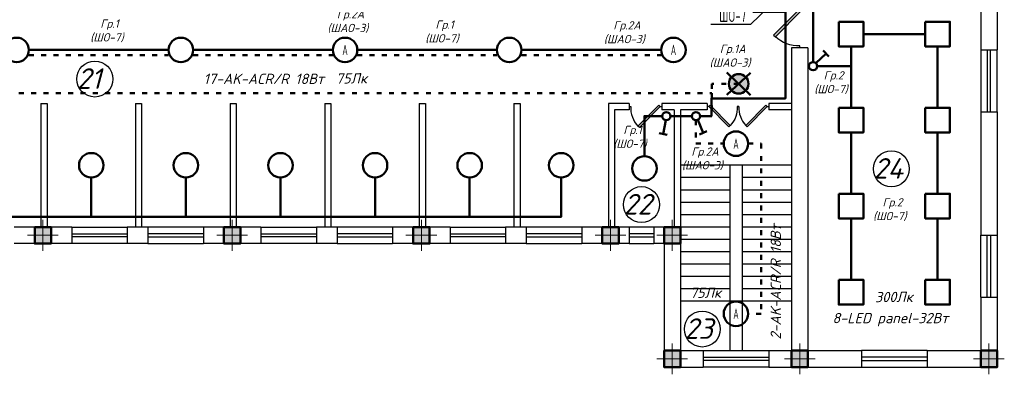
# Model space of a CAD drawing. Header units: millimetres. Extents: x 473009 to 2502882, y 456217 to 1153743.
# Tile 88 of 124: x 1880113 to 1904052, y 508277 to 516885. Entities that reach past the tile are written whole.
import ezdxf
from ezdxf import colors
from ezdxf.entities.mleader import LeaderData, LeaderLine
from ezdxf.math import Vec2, Vec3

# ---------------------------------------------------------------- set-up
doc = ezdxf.new("R2010")
doc.units = ezdxf.units.MM
doc.linetypes.add('ACAD_ISO03W100', pattern=[30, 12, -18])
doc.layers.add('kolonn', color=7, linetype='Continuous')
doc.layers.add('ТС ГММ', color=7, linetype='Continuous')
for name, color, linetype, lineweight in [('STR. Колонна', 1, 'Continuous', 30), ('STR. Штамп.0', 7, 'Continuous', 20), ('штриховка', 52, 'Continuous', 9), ('ЭМ', 240, 'Continuous', 20)]:
    doc.layers.add(name, color=color, linetype=linetype, lineweight=lineweight)
doc.styles.add('SPDS', font='spds.shx', dxfattribs={"width": 0.8, "height": 250})
doc.styles.get("Standard").update_dxf_attribs({"font": 'isocpeui.ttf'})
doc.styles.add('ГОСТ 300', font='isocpeui.ttf', dxfattribs={"height": 250})

# ---------------------------------------------------------------- blocks, each defined once
blk = doc.blocks.new('jfgjhsdf')
blk.add_hatch(color=1).paths.add_polyline_path([(-593, 731), (-637, 687), (0, 50), (44, 94)])
at = {"color": 1}
for p, q in [((0, 1000), (0, 950)), ((0, 50), (0, 0))]:
    blk.add_line(p, q, dxfattribs=at)
blk.add_lwpolyline([(0, 50), (-637, 687), (-593, 731), (44, 94), (0, 50)], dxfattribs=at)
blk.add_arc((-33, 130), 821, 87.662, 132.9147, dxfattribs=at)
blk = doc.blocks.new('ghsdd')
at = {"ltscale": 50}
h = blk.add_hatch(color=256, dxfattribs=at)
h.paths.add_polyline_path([(0, 200), (-200, 200), (-200, 0), (0, 0)])
h.paths.add_polyline_path([(200, 0), (200, 200), (0, 200), (0, 0)])
h.paths.add_polyline_path([(0, 0), (-200, 0), (-200, -200), (0, -200)])
h.paths.add_polyline_path([(0, 0), (0, -200), (200, -200), (200, 0)])
at = {"lineweight": 0}
for p, q in [((0, -374), (0, 374)), ((-374, 0), (374, 0))]:
    blk.add_line(p, q, dxfattribs=at)
at = {"lineweight": 50, "ltscale": 50}
blk.add_lwpolyline([(200, 200), (200, -200), (-200, -200), (-200, 200), (200, 200)], dxfattribs=at)
blk = doc.blocks.new('*U5')
at = {"layer": 'ЭМ', "color": 1, "lineweight": 50}
for p, q in [((-304, 334), (-131, 434)), ((-47, 88), (-218, 384))]:
    blk.add_line(p, q, dxfattribs=at)
blk.add_circle((0, 0), 100, dxfattribs=at)
blk = doc.blocks.new('_None')

msp = doc.modelspace()

# ---------------------------------------------------------------- hatches: boundary and pattern name
at = {"layer": 'штриховка', "lineweight": 50}
h = msp.add_hatch(color=3, dxfattribs=at)
h.dxf.hatch_style = 1
h.paths.add_polyline_path([(1897593.4, 515329.1), (1897422.5, 515494.7, 0.1947785), (1897355.4, 515329.1, 0.2030528), (1897427.8, 515158.2)])
h.paths.add_polyline_path([(1897758.9, 515500, 0.4142136), (1897422.5, 515494.7), (1897593.4, 515329.1)])
h.paths.add_polyline_path([(1897831.3, 515329.1, 0.2030528), (1897758.9, 515500), (1897593.4, 515329.1), (1897764.3, 515163.6, 0.1947785)])
h.paths.add_polyline_path([(1897593.4, 515329.1), (1897427.8, 515158.2, 0.4142136), (1897764.3, 515163.6)])

# ---------------------------------------------------------------- linework, layer by layer
at = {"lineweight": 30}
for p, q in [((1903478.4, 519150.9), (1903478.4, 516150.9)), ((1903878.4, 519150.9), (1903878.4, 516150.9)), ((1898878.4, 516200.9), (1898878.4, 508850.9)), ((1899278.4, 516200.9), (1898878.4, 516200.9)), ((1899278.4, 516200.9), (1899278.4, 508850.9)), ((1903478.4, 516150.9), (1903878.4, 516150.9)), ((1880628.4, 514850.9), (1880778.4, 514850.9)), ((1880628.4, 514850.9), (1880628.4, 511850.9)), ((1880778.4, 514850.9), (1880778.4, 511850.9)), ((1882928.4, 514850.9), (1882928.4, 511850.9)), ((1882928.4, 514850.9), (1883078.4, 514850.9)), ((1883078.4, 514850.9), (1883078.4, 511850.9)), ((1885228.4, 514850.9), (1885228.4, 511850.9)), ((1885228.4, 514850.9), (1885378.4, 514850.9)), ((1885378.4, 514850.9), (1885378.4, 511850.9)), ((1887528.4, 514850.9), (1887678.4, 514850.9)), ((1887528.4, 514850.9), (1887528.4, 511850.9)), ((1887678.4, 514850.9), (1887678.4, 511850.9)), ((1889828.4, 514850.9), (1889828.4, 511850.9)), ((1889828.4, 514850.9), (1889978.4, 514850.9)), ((1889978.4, 514850.9), (1889978.4, 511850.9)), ((1892128.4, 514850.9), (1892278.4, 514850.9)), ((1892128.4, 514850.9), (1892128.4, 511850.9)), ((1892278.4, 514850.9), (1892278.4, 511850.9)), ((1894428.4, 514850.9), (1894428.4, 511850.9)), ((1894928.4, 514850.9), (1894428.4, 514850.9)), ((1894578.4, 514700.9), (1894578.4, 511850.9)), ((1894928.4, 514700.9), (1894578.4, 514700.9)), ((1894928.4, 514850.9), (1894928.4, 514700.9)), ((1896828.4, 514850.9), (1895728.4, 514850.9)), ((1895728.4, 514850.9), (1895728.4, 514700.9)), ((1896028.4, 514700.9), (1895728.4, 514700.9)), ((1896028.4, 514700.9), (1896028.4, 511850.9)), ((1896178.4, 514700.9), (1896178.4, 508850.9)), ((1896828.4, 514700.9), (1896178.4, 514700.9)), ((1896828.4, 514850.9), (1896828.4, 514700.9)), ((1898878.4, 514850.9), (1898328.4, 514850.9)), ((1898328.4, 514850.9), (1898328.4, 514700.9)), ((1898878.4, 514700.9), (1898328.4, 514700.9)), ((1903478.4, 514650.9), (1903478.4, 511650.9)), ((1903478.4, 514650.9), (1903878.4, 514650.9)), ((1903878.4, 514650.9), (1903878.4, 511650.9)), ((1881378.4, 511850.9), (1879978.4, 511850.9)), ((1881378.4, 511850.9), (1881378.4, 511450.9)), ((1883228.4, 511850.9), (1882728.4, 511850.9)), ((1882728.4, 511850.9), (1882728.4, 511450.9)), ((1883228.4, 511850.9), (1883228.4, 511450.9)), ((1885978.4, 511850.9), (1884578.4, 511850.9)), ((1884578.4, 511850.9), (1884578.4, 511450.9)), ((1885978.4, 511850.9), (1885978.4, 511450.9)), ((1887828.4, 511850.9), (1887328.4, 511850.9)), ((1887328.4, 511850.9), (1887328.4, 511450.9)), ((1887828.4, 511850.9), (1887828.4, 511450.9)), ((1890578.4, 511850.9), (1889178.4, 511850.9)), ((1889178.4, 511850.9), (1889178.4, 511450.9)), ((1890578.4, 511850.9), (1890578.4, 511450.9)), ((1892428.4, 511850.9), (1891928.4, 511850.9)), ((1891928.4, 511850.9), (1891928.4, 511450.9)), ((1892428.4, 511850.9), (1892428.4, 511450.9)), ((1894928.4, 511850.9), (1893778.4, 511850.9)), ((1893778.4, 511850.9), (1893778.4, 511450.9)), ((1894928.4, 511850.9), (1894928.4, 511450.9)), ((1895528.4, 511850.9), (1895528.4, 511450.9)), ((1896178.4, 511850.9), (1895528.4, 511850.9)), ((1903478.4, 511650.9), (1903878.4, 511650.9)), ((1881378.4, 511450.9), (1879978.4, 511450.9)), ((1883228.4, 511450.9), (1882728.4, 511450.9)), ((1885978.4, 511450.9), (1884578.4, 511450.9)), ((1887828.4, 511450.9), (1887328.4, 511450.9)), ((1890578.4, 511450.9), (1889178.4, 511450.9)), ((1892428.4, 511450.9), (1891928.4, 511450.9)), ((1894928.4, 511450.9), (1893778.4, 511450.9)), ((1895778.4, 511450.9), (1895528.4, 511450.9)), ((1895778.4, 511450.9), (1895778.4, 508450.9)), ((1903478.4, 510150.9), (1903478.4, 508850.9)), ((1903478.4, 510150.9), (1903878.4, 510150.9)), ((1903878.4, 510150.9), (1903878.4, 508450.9)), ((1896178.4, 508850.9), (1896728.4, 508850.9)), ((1896728.4, 508850.9), (1896728.4, 508450.9)), ((1898328.4, 508850.9), (1898328.4, 508450.9)), ((1898328.4, 508850.9), (1898878.4, 508850.9)), ((1899278.4, 508850.9), (1900578.4, 508850.9)), ((1900578.4, 508850.9), (1900578.4, 508450.9)), ((1902178.4, 508850.9), (1903478.4, 508850.9)), ((1902178.4, 508850.9), (1902178.4, 508450.9)), ((1895778.4, 508450.9), (1896728.4, 508450.9)), ((1898328.4, 508450.9), (1900578.4, 508450.9)), ((1902178.4, 508450.9), (1903878.4, 508450.9))]:
    msp.add_line(p, q, dxfattribs=at)
at = {"color": 1}
for p, q in [((1903478.4, 516150.9), (1903478.4, 514650.9)), ((1903638.4, 516150.9), (1903638.4, 514650.9)), ((1903718.4, 514650.9), (1903718.4, 516150.9)), ((1903878.4, 514650.9), (1903878.4, 516150.9)), ((1881378.4, 511850.9), (1882728.4, 511850.9)), ((1884578.4, 511850.9), (1883228.4, 511850.9)), ((1885978.4, 511850.9), (1887328.4, 511850.9)), ((1889178.4, 511850.9), (1887828.4, 511850.9)), ((1890578.4, 511850.9), (1891928.4, 511850.9)), ((1893778.4, 511850.9), (1892428.4, 511850.9)), ((1895528.4, 511850.9), (1894928.4, 511850.9)), ((1881378.4, 511690.9), (1882728.4, 511690.9)), ((1882728.4, 511610.9), (1881378.4, 511610.9)), ((1884578.4, 511690.9), (1883228.4, 511690.9)), ((1883228.4, 511610.9), (1884578.4, 511610.9)), ((1885978.4, 511690.9), (1887328.4, 511690.9)), ((1887328.4, 511610.9), (1885978.4, 511610.9)), ((1889178.4, 511690.9), (1887828.4, 511690.9)), ((1887828.4, 511610.9), (1889178.4, 511610.9)), ((1890578.4, 511690.9), (1891928.4, 511690.9)), ((1891928.4, 511610.9), (1890578.4, 511610.9)), ((1893778.4, 511690.9), (1892428.4, 511690.9)), ((1892428.4, 511610.9), (1893778.4, 511610.9)), ((1895528.4, 511690.9), (1894928.4, 511690.9)), ((1894928.4, 511610.9), (1895528.4, 511610.9)), ((1903478.4, 510150.9), (1903478.4, 511650.9)), ((1903638.4, 510150.9), (1903638.4, 511650.9)), ((1903718.4, 511650.9), (1903718.4, 510150.9)), ((1903878.4, 511650.9), (1903878.4, 510150.9)), ((1882728.4, 511450.9), (1881378.4, 511450.9)), ((1883228.4, 511450.9), (1884578.4, 511450.9)), ((1887328.4, 511450.9), (1885978.4, 511450.9)), ((1887828.4, 511450.9), (1889178.4, 511450.9)), ((1891928.4, 511450.9), (1890578.4, 511450.9)), ((1892428.4, 511450.9), (1893778.4, 511450.9)), ((1894928.4, 511450.9), (1895528.4, 511450.9)), ((1896728.4, 508850.9), (1898328.4, 508850.9)), ((1902178.4, 508850.9), (1900578.4, 508850.9)), ((1896728.4, 508690.9), (1898328.4, 508690.9)), ((1898328.4, 508610.9), (1896728.4, 508610.9)), ((1902178.4, 508690.9), (1900578.4, 508690.9)), ((1900578.4, 508610.9), (1902178.4, 508610.9)), ((1898328.4, 508450.9), (1896728.4, 508450.9)), ((1900578.4, 508450.9), (1902178.4, 508450.9))]:
    msp.add_line(p, q, dxfattribs=at)
for p, q in [((1898878.4, 513350.9), (1896178.4, 513350.9)), ((1897378.4, 513350.9), (1897378.4, 508850.9)), ((1897678.4, 513350.9), (1897678.4, 508850.9)), ((1897378.4, 513050.9), (1896178.4, 513050.9)), ((1898878.4, 513050.9), (1897678.4, 513050.9)), ((1897378.4, 512750.9), (1896178.4, 512750.9)), ((1898878.4, 512750.9), (1897678.4, 512750.9)), ((1897378.4, 512450.9), (1896178.4, 512450.9)), ((1898878.4, 512450.9), (1897678.4, 512450.9)), ((1897378.4, 512150.9), (1896178.4, 512150.9)), ((1898878.4, 512150.9), (1897678.4, 512150.9)), ((1897378.4, 511850.9), (1896178.4, 511850.9)), ((1898878.4, 511850.9), (1897678.4, 511850.9)), ((1897378.4, 511550.9), (1896178.4, 511550.9)), ((1898878.4, 511550.9), (1897678.4, 511550.9)), ((1897378.4, 511250.9), (1896178.4, 511250.9)), ((1898878.4, 511250.9), (1897678.4, 511250.9)), ((1897378.4, 510950.9), (1896178.4, 510950.9)), ((1898878.4, 510950.9), (1897678.4, 510950.9)), ((1897378.4, 510650.9), (1896178.4, 510650.9)), ((1898878.4, 510650.9), (1897678.4, 510650.9)), ((1897378.4, 510350.9), (1896178.4, 510350.9)), ((1898878.4, 510350.9), (1897678.4, 510350.9)), ((1898878.4, 510050.9), (1896178.4, 510050.9))]:
    msp.add_line(p, q)
at = {"color": 1, "lineweight": 50}
for points in [[(1895753.4, 517975.9), (1895753.4, 517325.9), (1897952.5, 517325.9), (1897952.5, 517075.9), (1898728.6, 517075.9), (1898728.6, 514975.4), (1896932.8, 514975.4), (1896932.8, 514850.4), (1896932.8, 514543.6), (1896655.9, 514543.6)], [(1899403.4, 515857.9), (1899403.4, 517200.9)], [(1900028.4, 516837.2), (1900028.4, 516237.2), (1900628.4, 516237.2), (1900628.4, 516837.2), (1900028.4, 516837.2)], [(1902128.4, 516837.2), (1902128.4, 516237.2), (1902728.4, 516237.2), (1902728.4, 516837.2), (1902128.4, 516837.2)], [(1902128.4, 516537.2), (1900628.4, 516537.2)], [(1880337.3, 516150.9), (1883733.5, 516150.9)], [(1884329.5, 516150.9), (1887725.7, 516150.9)], [(1888321.7, 516150.9), (1891717.9, 516150.9)], [(1892313.9, 516150.9), (1895710, 516150.9)], [(1900328.4, 514748.4), (1900328.4, 516237.2)], [(1902428.4, 514748.4), (1902428.4, 516237.2)], [(1899503.4, 515757.9), (1900328.4, 515757.9)], [(1897882.1, 515599.3), (1897304.6, 515058.9)], [(1897309.3, 515604.3), (1897877.4, 515054)], [(1900028.4, 514748.4), (1900028.4, 514148.4), (1900628.4, 514148.4), (1900628.4, 514748.4), (1900028.4, 514748.4)], [(1902128.4, 514748.4), (1902128.4, 514148.4), (1902728.4, 514148.4), (1902728.4, 514748.4), (1902128.4, 514748.4)], [(1895303.4, 513573.9), (1895303.4, 514543.6), (1895734.8, 514543.6)], [(1895934.8, 514543.6), (1896455.9, 514543.6)], [(1900328.4, 512659.6), (1900328.4, 514148.4)], [(1902428.4, 512659.6), (1902428.4, 514148.4)], [(1893278.4, 513052.9), (1893278.4, 512100.9), (1877253.4, 512100.9), (1877253.4, 513052.9)], [(1881853.4, 513052.9), (1881853.4, 512100.9)], [(1884153.4, 513052.9), (1884153.4, 512100.9)], [(1886453.4, 513052.9), (1886453.4, 512100.9)], [(1888753.4, 513052.9), (1888753.4, 512100.9)], [(1891053.4, 513052.9), (1891053.4, 512100.9)], [(1900028.4, 512659.6), (1900028.4, 512059.6), (1900628.4, 512059.6), (1900628.4, 512659.6), (1900028.4, 512659.6)], [(1902128.4, 512659.6), (1902128.4, 512059.6), (1902728.4, 512059.6), (1902728.4, 512659.6), (1902128.4, 512659.6)], [(1900328.4, 510570.8), (1900328.4, 512059.6)], [(1902428.4, 510570.8), (1902428.4, 512059.6)], [(1900028.4, 510570.8), (1900028.4, 509970.8), (1900628.4, 509970.8), (1900628.4, 510570.8), (1900028.4, 510570.8)], [(1902128.4, 510570.8), (1902128.4, 509970.8), (1902728.4, 509970.8), (1902728.4, 510570.8), (1902128.4, 510570.8)]]:
    msp.add_lwpolyline(points, dxfattribs=at)
at = {"color": 3, "linetype": 'ACAD_ISO03W100', "lineweight": 50, "ltscale": 10}
for points in [[(1880337.3, 516025.9), (1883733.5, 516025.9)], [(1884329.5, 516025.9), (1887725.7, 516025.9)], [(1888321.7, 516025.9), (1891717.9, 516025.9)], [(1892313.9, 516025.9), (1895710, 516025.9)], [(1897593.4, 515329.1), (1896943.7, 515329.1), (1896943.7, 515100.9)], [(1867493.1, 515100.9), (1896943.7, 515100.9), (1896943.7, 514543.6), (1896655.9, 514543.6)], [(1896555.9, 514443.6), (1896555.9, 513875.9), (1897230.4, 513875.9)], [(1897826.4, 513875.9), (1898139.4, 513875.9), (1898139.4, 509746.7), (1897826.4, 509746.7)]]:
    msp.add_lwpolyline(points, dxfattribs=at)
at = {"color": 1, "lineweight": 50}
for centre, radius in [((1880039.3, 516150.9), 298), ((1884031.5, 516150.9), 298), ((1888023.7, 516150.9), 298), ((1892015.9, 516150.9), 298), ((1896008, 516150.9), 298), ((1897593.4, 515329.1), 237.9), ((1897528.4, 513875.9), 298), ((1881853.4, 513350.9), 298), ((1884153.4, 513350.9), 298), ((1886453.4, 513350.9), 298), ((1888753.4, 513350.9), 298), ((1891053.4, 513350.9), 298), ((1893278.4, 513350.9), 298), ((1895303.4, 513275.9), 298), ((1897528.4, 509746.7), 298)]:
    msp.add_circle(centre, radius, dxfattribs=at)
at = {"color": 1}
for centre in [(1881939.7, 515445.6), (1901305.7, 513265), (1895231.8, 512395.8), (1896709.9, 509376.1)]:
    msp.add_circle(centre, 437, dxfattribs=at)

# ---------------------------------------------------------------- block references
at = {"xscale": -1, "rotation": 180}
msp.add_blockref('jfgjhsdf', (1899078.4, 517200.9), dxfattribs=at)
for p, xscale, yscale, zscale, rotation in [((1895728.4, 514775.9), 0.8000000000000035, 0.8000000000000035, 0.8000000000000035, 90), ((1896828.4, 514775.9), -0.7692307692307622, 0.7692307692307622, 0.7692307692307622, 270), ((1898328.4, 514775.9), 0.7692307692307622, 0.7692307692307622, 0.7692307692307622, 90)]:
    msp.add_blockref('jfgjhsdf', p, dxfattribs=dict(xscale=xscale, yscale=yscale, zscale=zscale, rotation=rotation))
at = {"layer": 'kolonn', "xscale": -1}
for p in [(1880678.4, 511650.9), (1885278.4, 511650.9), (1889878.4, 511650.9), (1894478.4, 511650.9), (1895978.4, 511650.9), (1895978.4, 508650.9), (1899078.4, 508650.9), (1903678.4, 508650.9)]:
    msp.add_blockref('ghsdd', p, dxfattribs=at)
at = {"layer": 'STR. Колонна', "lineweight": 50, "xscale": -1}
for p, rotation in [((1899403.4, 515757.9), 343.8648507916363), ((1896555.9, 514543.6), 232.8543105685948), ((1895834.8, 514543.6), 199.3118243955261)]:
    msp.add_blockref('*U5', p, dxfattribs=dict(at, rotation=rotation))

# ---------------------------------------------------------------- texts
at = {"color": 1}
for s, p in [('21', (1881504, 515206)), ('24', (1900870, 513025.4)), ('22', (1894796.1, 512156.2)), ('23', (1896274.2, 509136.5))]:
    msp.add_text(s, height=500, dxfattribs=at).set_placement(p)
at = {"width": 6377.27, "attachment_point": 5, "style": 'ГОСТ 300'}
for s, insert, char_height in [(' Гр.2A\\P(ШAО-3)', (1888092.5, 516842.1), 200), (' Гр.1\\P(ШО-7)', (1882235, 516614.9), 200), (' Гр.1\\P(ШО-7)', (1890381.4, 516590.4), 200), (' Гр.2A\\P(ШAО-3)', (1894814.1, 516572), 200), (' Гр.1A\\P(ШAО-3)', (1897385.6, 516002.3), 200), (' Гр.2\\P(ШО-7)', (1899838.3, 515358.2), 200), ('17-AK-ACR/R 18Вт', (1886049.9, 515449.3), 250), (' Гр.1\\P(ШО-7)', (1894950.6, 514033.1), 200), (' Гр.2A\\P(ШAО-3)', (1896712.4, 513508.8), 200), (' Гр.2\\P(ШО-7)', (1901269, 512275.7), 200), ('8-LED panel-32Вт\\P ', (1901282.2, 509395.9), 250)]:
    msp.add_mtext(s, dxfattribs=dict(at, insert=insert, char_height=char_height))
at = {"char_height": 250, "width": 6377.27, "attachment_point": 5, "style": 'ГОСТ 300'}
for s, insert, rotation in [('75Лк', (1888181.4, 515461.3), 0.40927), ('2-AK-ACR/R 18Вт', (1898497.1, 510519.9), 90), ('75Лк', (1896786.8, 510257.6), 0.40927), ('300Лк', (1901366.4, 510154.4), 0.40927)]:
    msp.add_mtext(s, dxfattribs=dict(at, insert=insert, rotation=rotation))
at = {"layer": 'STR. Штамп.0', "color": 3, "lineweight": 30, "char_height": 250, "width": 6377.27, "attachment_point": 5, "style": 'SPDS'}
for insert in [(1888023.7, 516150.9), (1896008, 516150.9), (1897528.4, 513875.9), (1897528.4, 509746.7)]:
    msp.add_mtext('{\\W0.7;А}', dxfattribs=dict(at, insert=insert))

# ---------------------------------------------------------------- leaders
at = {"layer": 'ТС ГММ', "color": 7, "lineweight": 20, "ltscale": 0.5}
ml = msp.add_multileader_mtext('Standard', dxfattribs=at)
ml.set_content('{\\C1;ШO-7}', color=7, style='SPDS')
ml.set_leader_properties()
ml.set_arrow_properties(name='NONE')
ml.build(insert=Vec2(0, 0))
ml.multileader.update_dxf_attribs({"text_left_attachment_type": 6, "text_right_attachment_type": 6, "dogleg_length": 0.1, "arrow_head_size": 150})
ctx = ml.context
ctx.base_point, ctx.char_height, ctx.arrow_head_size, ctx.landing_gap_size, ctx.plane_origin = Vec3(1895736.2, 516770.5), 300, 150, 100, Vec3(1896293.7, 513215.1)
ctx.left_attachment, ctx.right_attachment, ctx.text_align_type = 6, 6, 2
notes = []
notes.append((ctx, [(1, (1, 1, 0), (1897882.5, 516770.5), (-1, 0), 5, [(0, [(1898327.5, 517200.9)], 0, [])])]))
ctx.mtext.insert, ctx.mtext.width, ctx.mtext.alignment, ctx.mtext.flow_direction = Vec3(1897777.5, 517130.5), 1941.264, 3, 5
for ctx, leaders in notes:
    for number, flags, end, landing, length, lines in leaders:
        leader = LeaderData()
        leader.index, (leader.has_last_leader_line, leader.has_dogleg_vector, leader.attachment_direction) = number, flags
        leader.last_leader_point, leader.dogleg_vector, leader.dogleg_length = Vec3(end), Vec3(landing), length
        for number, points, colour, breaks in lines:
            line = LeaderLine()
            line.index, line.vertices, line.color, line.breaks = number, Vec3.list(points), colors.encode_raw_color(colour), breaks
            leader.lines.append(line)
        ctx.leaders.append(leader)

doc.saveas('drawing.dxf')
